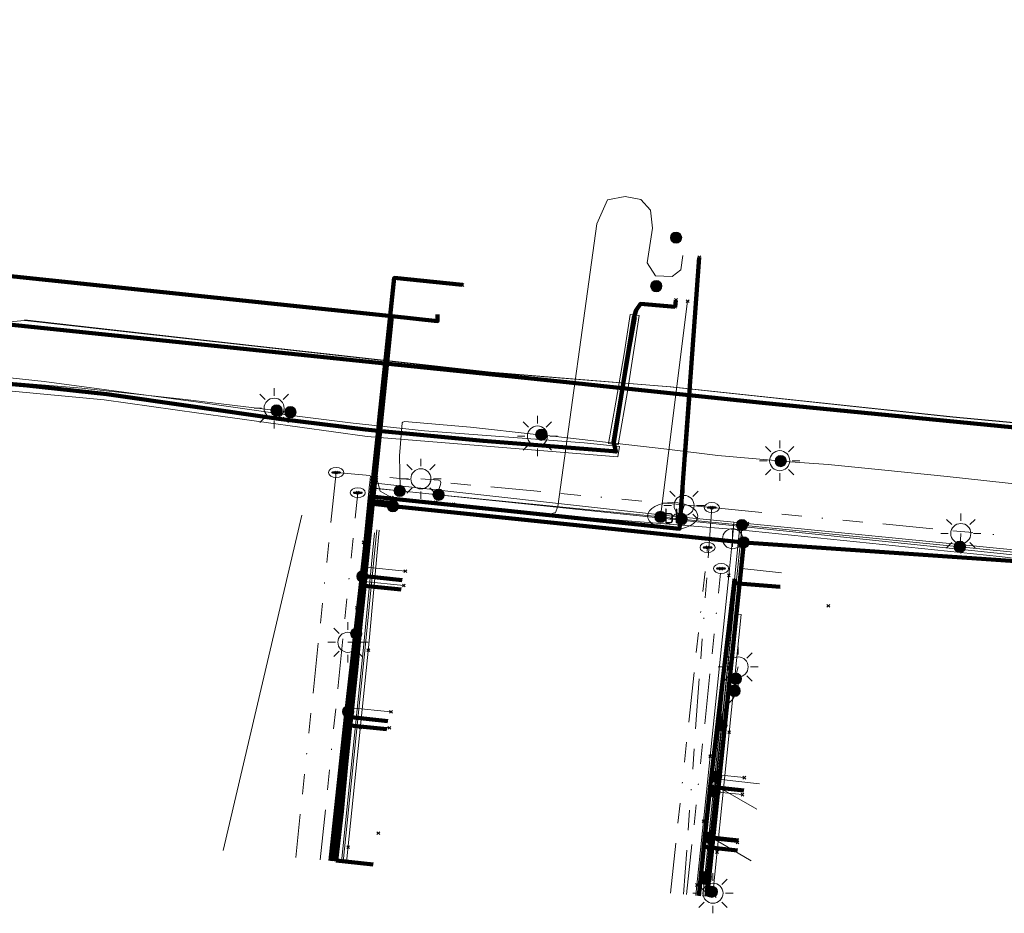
# Model space of a CAD drawing. Extents: x 168205 to 168768, y 448681 to 449635.
# Tile 2 of 11: x 168451 to 168549, y 448699 to 448788. Entities that reach past the tile are written whole.
import ezdxf
from ezdxf.enums import TextEntityAlignment as Align
from ezdxf.lldxf.tags import DXFTag

# ---------------------------------------------------------------- set-up
doc = ezdxf.new("R2010")
doc.units = 0
doc.linetypes.add('RI-OVERIG', pattern=[17, 5, -2, 2, -2, 0, -2, 2, -2])
doc.layers.get('0').update_dxf_attribs({"lineweight": 0})
for name, color, linetype, lineweight, true_color in [('B-WE-KL-DATA_COAXKABEL_7_ZIGGO BV-G', 3, 'KL-DATA-N', 18, 0x00ff00), ('B-WE-KL-DATA_DUCT_ZIGGO BV-G', 3, 'Continuous', 100, 0x00ff00), ('B-WE-KL-DATA_HULPSTUK_KPN BV-S', 3, 'Continuous', 25, 0x00ff00), ('B-WE-KL-DATA_HULPSTUK_REGGEFIBER OPERATOR BV-S', 3, 'Continuous', 25, 0x00ff00), ('B-WE-KL-DATA_KABELBED_KPN BV-G', 3, 'Continuous', 100, 0x00ff00), ('B-WE-KL-DATA_KABELBED_ZIGGO BV-G', 3, 'Continuous', 100, 0x00ff00), ('B-WE-KL-DATA_MANTELBUIS_HPE_63_KPN BV-G', 3, 'Continuous', 100, 0x00ff00), ('B-WE-KL-DATA_MANTELBUIS_POLYVINYLCHLORIDE PVC_100_KPN BV-G', 3, 'Continuous', 100, 0x00ff00), ('B-WE-KL-DATA_REGGEFIBER OPERATOR BV-G', 3, 'KL-DATA-N', 18, 0x00ff00), ('B-WE-KL-DATA_TRENT INFRASTRUCTUUR-G', 3, 'KL-DATA-N', 18, 0x00ff00), ('B-WE-KL-ET_LS_HULPSTUK_LIANDER NV PAC 2AI68G2-S', 190, 'Continuous', 25, 0x7f00ff), ('B-WE-KL-ET_LS_LIANDER NV PAC 2AI68G2-G', 190, 'KL-LS-N', 18, 0x7f00ff), ('B-WE-KL-ET_LS_OV_LICHTMAST_LIANDER NV PAC 2AI68G2-S', 190, 'Continuous', 25, 0x7f00ff), ('B-WE-KL-ET_MS_LIANDER NV PAC 2AI68G2-G', 4, 'KL-MS-N', 18, 0x00ffff), ('B-WE-KL-WARMTENET_HULPSTUK_DEVO BV-S', 80, 'Continuous', 25, 0x3fff00), ('B-WE-KL-WARMTENET_OVERIG_DEVO BV-G', 80, 'KL-WARMTENET-N', 18, 0x3fff00), ('B-WE-KL-WATER_110_VITENS-G', 5, 'KL-WATER-N', 18, 0x0000ff), ('B-WE-KL-WATER_160_VITENS-G', 5, 'KL-WATER-N', 18, 0x0000ff), ('B-WE-KL-WATER_HULPSTUK_VITENS-S', 5, 'Continuous', 25, 0x0000ff), ('B-WE-KL-WATER_VITENS-S', 5, 'Continuous', 25, 0x0000ff), ('B-WE-RI-DRUK_POLYETHYLEEN PE_120_GEMEENTE VEENENDAAL-G', 6, 'RI-PERS', 18, 0xff00ff), ('B-WE-RI-VRIJVERVAL_HULPSTUK_GEMEENTE VEENENDAAL-S', 6, 'Continuous', 25, 0xff00ff), ('B-WE-RI-VRIJVERVAL_POLYVINYLCHLORIDE PVC_120_GEMEENTE VEENENDAAL-G', 6, 'RI-OVERIG', 18, 0xff00ff), ('B-WE-RI-VRIJVERVAL_POLYVINYLCHLORIDE PVC_200_GEMEENTE VEENENDAAL-G', 6, 'RI-OVERIG', 18, 0xff00ff), ('B-WE-RI-VRIJVERVAL_POLYVINYLCHLORIDE PVC_310_GEMEENTE VEENENDAAL-G', 6, 'RI-OVERIG', 18, 0xff00ff)]:
    doc.layers.add(name, color=color, linetype=linetype, lineweight=lineweight, true_color=true_color)
for name, color, linetype, lineweight in [('B-WE-OG-INFO_KPN BV-G', 7, 'Continuous', 18), ('B-WE-OG-INFO_REGGEFIBER OPERATOR BV-G', 7, 'Continuous', 18), ('B-WE-OG-INFO_TRENT INFRASTRUCTUUR-G', 7, 'Continuous', 18)]:
    doc.layers.add(name, color=color, linetype=linetype, lineweight=lineweight)
doc.styles.add('NLCS-ISO', font='NLCS-ISO.ttf')
doc.styles.get("Standard").update_dxf_attribs({"font": 'iso.shx'})
tags = doc.linetypes.add('KL-DATA-N', pattern='A,4,-1,[101,NLCS.SHX,S=0.5,R=0,X=0,Y=0],-1,4,-1,["D",Standard,S=1,R=0,X=-0.25,Y=-0.5],-1.5', length=12.5).pattern_tags.tags
tags[18] = DXFTag(74, 10)
tags = doc.linetypes.add('KL-LS-N', pattern='A,4,-1,[103,NLCS.SHX,S=0.75,R=0,X=0,Y=0],-1,4,-1,["L",Standard,S=1,R=0,X=0,Y=-0.5],-2', length=13).pattern_tags.tags
tags[18] = DXFTag(74, 10)
tags = doc.linetypes.add('KL-MS-N', pattern='A,4,-1,[103,NLCS.SHX,S=0.75,R=0,X=0,Y=0],-1,4,-1,["M",Standard,S=1,R=0,X=0,Y=-0.5],-2', length=13).pattern_tags.tags
tags[18] = DXFTag(74, 10)
tags = doc.linetypes.add('KL-WARMTENET-N', pattern='A,7,-1.5,["WN",Standard,S=1,R=0,X=-0.3,Y=-0.5],-3', length=11.5).pattern_tags.tags
tags[6] = DXFTag(74, 10)
doc.linetypes.add('KL-WATER-N', pattern='A,7,-0.5,[168,NLCS.SHX,S=0.75,R=0,X=0.75,Y=0],-2', length=9.5)
tags = doc.linetypes.add('RI-PERS', pattern='A,7,-2,["P",Standard,S=1.8,R=0,X=-0.5,Y=-0.9],-2,7,-2,[102,NLCS.SHX,S=1,R=180,X=0,Y=0],-2', length=22).pattern_tags.tags
tags[6] = DXFTag(74, 10)

# ---------------------------------------------------------------- blocks, each defined once
blk = doc.blocks.new('SKL-WTB_HULP_OVERIG-SO')
at = {"color": 0, "linetype": 'ByBlock', "lineweight": 18}
for points in [[(-0.141, 0.141), (0.141, -0.141)], [(0.141, 0.141), (-0.141, -0.141)]]:
    blk.add_lwpolyline(points, dxfattribs=at)
at = {"color": 0, "linetype": 'ByBlock', "lineweight": 18, "style": 'NLCS-ISO', "flags": 1}
for tag, p in [('TYPE', (1.5, 0)), ('LABEL', (1.5, -1.5)), ('OMSCHRIJVING', (1.5, -3))]:
    blk.add_attdef(tag, p, '', height=1, dxfattribs=at)
blk = doc.blocks.new('SKL-WTB_HULP_MOF-SO')
at = {"linetype": 'ByBlock', "lineweight": 18}
h = blk.add_hatch(color=0, dxfattribs=at)
h.dxf.hatch_style = 1
h.paths.add_polyline_path([(-0.5625, 0, 1), (0.5625, 0, 1)])
at = {"color": 0, "linetype": 'ByBlock', "lineweight": 18}
blk.add_circle((0, 0), 0.5625, dxfattribs=at)
at = {"color": 0, "linetype": 'ByBlock', "lineweight": 18, "style": 'NLCS-ISO', "flags": 1}
for tag, p in [('TYPE', (1.5, 0)), ('LABEL', (1.5, -1.5)), ('OMSCHRIJVING', (1.5, -3))]:
    blk.add_attdef(tag, p, '', height=1, dxfattribs=at)
blk = doc.blocks.new('SKL-ET_OV_LICHTMAST-SO')
at = {"color": 0, "linetype": 'ByBlock', "lineweight": 18}
for points in [[(0, 2), (0, 1.25)], [(-1.414, 1.414), (-0.884, 0.884)], [(0.884, 0.884), (1.414, 1.414)], [(-1.25, 0), (-2, 0)], [(2, 0), (1.25, 0)], [(-1.414, -1.414), (-0.884, -0.884)], [(0.884, -0.884), (1.414, -1.414)], [(0, -1.25), (0, -2)]]:
    blk.add_lwpolyline(points, dxfattribs=at)
blk.add_circle((0, 0), 1, dxfattribs=at)
blk = doc.blocks.new('SKL-WTB_HULP_AFSLUITER-SO')
at = {"color": 0, "linetype": 'ByBlock', "lineweight": 18}
blk.add_lwpolyline([(0, 0.8), (0, -0.8)], dxfattribs=at)
blk.add_circle((0, 0), 1, dxfattribs=at)
at = {"color": 0, "linetype": 'ByBlock', "lineweight": 18, "style": 'NLCS-ISO', "flags": 1}
for tag, p in [('TYPE', (1.5, 0)), ('LABEL', (1.5, -1.5)), ('OMSCHRIJVING', (1.5, -3))]:
    blk.add_attdef(tag, p, '', height=1, dxfattribs=at)
blk = doc.blocks.new('SKL-WATER_BRANDKRAAN_BRANDPUT-SO')
at = {"color": 0, "linetype": 'ByBlock', "lineweight": 18}
blk.add_ellipse((0, 0), major_axis=(2.5, 0), ratio=0.54, dxfattribs=at)
at = {"color": 0, "linetype": 'ByBlock', "lineweight": 18, "style": 'NLCS-ISO'}
blk.add_text('bk', height=1.5, dxfattribs=at).set_placement((0.155, 0), align=Align.MIDDLE_CENTER)
blk = doc.blocks.new('SRI-HULP_OVERIG-SO')
at = {"color": 0, "linetype": 'ByBlock', "lineweight": 18}
for points in [[(-0.141, 0.141), (0.141, -0.141)], [(0.141, 0.141), (-0.141, -0.141)]]:
    blk.add_lwpolyline(points, dxfattribs=at)
at = {"color": 0, "linetype": 'ByBlock', "lineweight": 18, "style": 'NLCS-ISO', "flags": 1}
for tag, p in [('TYPE', (1.5, 0)), ('LABEL', (1.5, -1.5)), ('OMSCHRIJVING', (1.5, -3))]:
    blk.add_attdef(tag, p, '', height=1, dxfattribs=at)
blk = doc.blocks.new('SRI-HULP_MANGAT-SO')
at = {"linetype": 'ByBlock', "lineweight": 18}
h = blk.add_hatch(color=0, dxfattribs=at)
h.dxf.hatch_style = 1
edge = h.paths.add_edge_path()
edge.add_arc((0.376, 0), 0.0646, -90, 90, ccw=False)
edge.add_line((0.376, -0.065), (-0.376, -0.065))
edge.add_arc((-0.376, 0), 0.0646, 90, 270, ccw=False)
edge.add_line((-0.376, 0.065), (0.376, 0.065))
at = {"color": 0, "linetype": 'ByBlock', "lineweight": 18}
blk.add_lwpolyline([(0.376, 0.065, -1), (0.376, -0.065), (-0.376, -0.065, -1), (-0.376, 0.065)], format="xyb", close=True, dxfattribs=at)
blk.add_ellipse((0, 0), major_axis=(-0.75, 0), ratio=0.666667, dxfattribs=at)
at = {"color": 0, "linetype": 'ByBlock', "lineweight": 18, "style": 'NLCS-ISO', "flags": 1}
for tag, p in [('TYPE', (1.75, 0)), ('LABEL', (1.75, -1.5)), ('OMSCHRIJVING', (1.75, -3))]:
    blk.add_attdef(tag, p, '', height=1, dxfattribs=at)

msp = doc.modelspace()

# ---------------------------------------------------------------- linework, layer by layer
at = {"layer": 'B-WE-KL-DATA_COAXKABEL_7_ZIGGO BV-G', "flags": 128}
for points in [[(168482.791, 448704.544), (168482.799, 448704.616), (168482.8, 448704.621), (168482.833, 448704.916), (168482.866, 448705.212), (168483.349, 448709.529), (168483.803, 448714.246), (168484.169, 448717.764), (168484.2, 448718.062), (168484.286, 448718.886), (168484.813, 448723.948), (168485.221, 448728.198), (168485.604, 448731.968), (168485.7, 448732.916), (168489.369, 448732.544)], [(168482.791, 448704.544), (168482.799, 448704.616), (168482.8, 448704.621), (168482.833, 448704.916), (168482.866, 448705.212), (168483.349, 448709.529), (168483.803, 448714.246), (168484.169, 448717.764), (168484.2, 448718.062), (168484.286, 448718.886), (168484.813, 448723.948), (168485.221, 448728.198), (168485.604, 448731.968), (168489.271, 448731.596)], [(168482.791, 448704.544), (168482.799, 448704.616), (168482.8, 448704.621), (168482.833, 448704.916), (168482.866, 448705.212), (168483.349, 448709.529), (168483.803, 448714.246), (168484.169, 448717.764), (168484.2, 448718.062), (168484.286, 448718.886), (168487.935, 448718.506)], [(168482.791, 448704.544), (168482.799, 448704.616), (168482.8, 448704.621), (168482.833, 448704.916), (168482.866, 448705.212), (168483.349, 448709.529), (168483.803, 448714.246), (168484.169, 448717.764), (168484.2, 448718.062), (168487.848, 448717.682)], [(168518.9, 448701.105), (168519.208, 448704.147), (168519.404, 448705.981), (168519.51, 448706.974), (168520.042, 448711.947), (168523.366, 448711.591)], [(168518.9, 448701.105), (168519.208, 448704.147), (168519.404, 448705.981), (168519.51, 448706.974), (168522.852, 448706.617)], [(168522.749, 448705.623), (168519.404, 448705.981), (168519.208, 448704.147), (168518.9, 448701.105)], [(168482.791, 448704.544), (168482.799, 448704.616), (168482.8, 448704.621), (168486.482, 448704.204)]]:
    msp.add_lwpolyline(points, dxfattribs=at)
at = {"layer": 'B-WE-KL-DATA_DUCT_ZIGGO BV-G', "flags": 128}
for points in [[(168492.887, 448759), (168492.887, 448758.333), (168488.327, 448758.812), (168299.575, 448778.628), (168296.473, 448748.821), (168293.74, 448722.549)], [(168492.887, 448759), (168492.887, 448758.333), (168488.327, 448758.812), (168299.575, 448778.628), (168296.473, 448748.821), (168293.74, 448722.549)], [(168482.791, 448704.544), (168482.799, 448704.616), (168482.8, 448704.621), (168482.833, 448704.916), (168482.866, 448705.212), (168483.349, 448709.529), (168483.803, 448714.246), (168484.169, 448717.764), (168484.2, 448718.062), (168484.286, 448718.886), (168484.813, 448723.948), (168485.221, 448728.198), (168485.604, 448731.968), (168485.7, 448732.916), (168486.25, 448738.34), (168488.327, 448758.812), (168492.887, 448758.333), (168492.887, 448759)], [(168482.791, 448704.544), (168482.799, 448704.616), (168482.8, 448704.621), (168482.833, 448704.916), (168482.866, 448705.212), (168483.349, 448709.529), (168483.803, 448714.246), (168484.169, 448717.764), (168484.2, 448718.062), (168484.286, 448718.886), (168484.813, 448723.948), (168485.221, 448728.198), (168485.604, 448731.968), (168485.7, 448732.916), (168486.25, 448738.34), (168488.327, 448758.812), (168492.887, 448758.333), (168492.887, 448759)], [(168522.462, 448732.662), (168522.412, 448732.237), (168520.042, 448711.947), (168519.51, 448706.974), (168519.404, 448705.981), (168518.909, 448701.104)]]:
    msp.add_lwpolyline(points, dxfattribs=at)
at = {"layer": 'B-WE-KL-DATA_KABELBED_KPN BV-G', "flags": 128}
for points in [[(168461.052, 448756.88), (168326.437, 448770.875), (168270.354, 448777.143), (168270.354, 448777.143)], [(168482.242, 448704.596), (168483.772, 448718.862), (168486.236, 448740.858), (168486.288, 448740.853), (168516.989, 448737.655), (168517.954, 448750.965), (168518.948, 448764.68)], [(168495.361, 448761.933), (168488.58, 448762.626), (168487.68, 448754.112), (168487.12, 448748.813)], [(168441.139, 448752.865), (168452.054, 448751.926), (168459.966, 448751.039), (168477.098, 448748.605), (168485.724, 448747.52), (168486.972, 448747.4), (168497.433, 448746.396), (168510.385, 448745.39), (168510.65, 448745.344), (168510.425, 448746.231), (168511.307, 448751.656), (168511.682, 448753.963), (168512.436, 448758.647), (168512.648, 448759.427), (168513.078, 448760.044), (168516.55, 448759.745)], [(168516.55, 448759.745), (168516.62, 448760.429)], [(168510.406, 448746.233), (168511.926, 448755.483), (168512.531, 448758.738)], [(168506.357, 448752.17), (168500, 448752.831), (168487.68, 448754.112), (168461.052, 448756.88)], [(168509.11, 448751.884), (168506.357, 448752.17)], [(168586.753, 448744.19), (168527.235, 448750), (168525.242, 448750.207), (168517.954, 448750.965), (168511.307, 448751.656), (168509.11, 448751.884)], [(168517.512, 448744.861), (168517.96, 448751.047)], [(168486.243, 448740.427), (168486.288, 448740.853), (168486.972, 448747.4), (168487.12, 448748.813)], [(168486.216, 448740.173), (168486.243, 448740.427)], [(168488.449, 448739.898), (168488.48, 448740.196), (168486.243, 448740.427)], [(168486.216, 448740.173), (168482.66, 448704.556)], [(168488.449, 448739.898), (168486.216, 448740.173)], [(168488.449, 448739.898), (168523.365, 448736.298)], [(168519.736, 448701.025), (168523.365, 448736.298)], [(168523.365, 448736.298), (168556.196, 448734.022)]]:
    msp.add_lwpolyline(points, dxfattribs=at)
at = {"layer": 'B-WE-KL-DATA_KABELBED_ZIGGO BV-G', "flags": 128}
for points in [[(168488.327, 448758.812), (168492.887, 448758.333), (168492.887, 448759)], [(168485.7, 448732.916), (168486.25, 448738.34)], [(168485.604, 448731.968), (168485.7, 448732.916)], [(168485.7, 448732.916), (168489.369, 448732.544)], [(168522.462, 448732.662), (168522.412, 448732.237)], [(168485.221, 448728.198), (168485.604, 448731.968)], [(168485.604, 448731.968), (168489.271, 448731.596)], [(168522.412, 448732.237), (168520.042, 448711.947)], [(168522.412, 448732.237), (168526.998, 448731.864)], [(168484.813, 448723.948), (168485.221, 448728.198)], [(168484.286, 448718.886), (168484.813, 448723.948)], [(168484.2, 448718.062), (168484.286, 448718.886)], [(168487.935, 448718.506), (168484.286, 448718.886)], [(168483.803, 448714.246), (168484.169, 448717.764)], [(168484.169, 448717.764), (168484.2, 448718.062)], [(168484.2, 448718.062), (168487.848, 448717.682)], [(168483.349, 448709.529), (168483.803, 448714.246)], [(168520.042, 448711.947), (168519.51, 448706.974)], [(168520.042, 448711.947), (168523.366, 448711.591)], [(168482.866, 448705.212), (168483.349, 448709.529)], [(168519.51, 448706.974), (168519.404, 448705.981)], [(168519.51, 448706.974), (168522.852, 448706.617)], [(168519.404, 448705.981), (168518.909, 448701.104)], [(168519.404, 448705.981), (168522.749, 448705.623)], [(168482.833, 448704.916), (168482.866, 448705.212)], [(168482.791, 448704.544), (168482.799, 448704.616)], [(168482.8, 448704.621), (168482.833, 448704.916)], [(168482.8, 448704.621), (168486.482, 448704.204)]]:
    msp.add_lwpolyline(points, dxfattribs=at)
at = {"layer": 'B-WE-KL-DATA_MANTELBUIS_HPE_63_KPN BV-G', "flags": 128}
msp.add_lwpolyline([(168510.406, 448746.233), (168511.926, 448755.483), (168512.531, 448758.738)], dxfattribs=at)
at = {"layer": 'B-WE-KL-DATA_MANTELBUIS_POLYVINYLCHLORIDE PVC_100_KPN BV-G', "flags": 128}
msp.add_lwpolyline([(168517.512, 448744.861), (168517.96, 448751.047)], dxfattribs=at)
at = {"layer": 'B-WE-KL-DATA_REGGEFIBER OPERATOR BV-G', "flags": 128}
for points in [[(168482.175, 448704.602), (168486.236, 448740.858), (168487.205, 448740.884), (168503.96, 448739.067), (168504.632, 448739.285), (168504.85, 448739.872), (168508.753, 448768.012), (168509.816, 448770.403), (168511.567, 448770.728), (168513.114, 448770.444), (168514.091, 448769.386), (168514.294, 448767.596), (168513.765, 448764.14), (168514.579, 448762.838), (168516.248, 448762.756), (168517.103, 448763.448), (168517.3, 448764.878)], [(168503.96, 448739.067), (168504.632, 448739.285), (168504.85, 448739.872), (168508.753, 448768.012), (168509.816, 448770.403), (168511.567, 448770.728), (168513.114, 448770.444), (168514.091, 448769.386), (168514.294, 448767.596), (168513.765, 448764.14), (168514.579, 448762.838), (168516.248, 448762.756), (168517.103, 448763.448), (168517.3, 448764.878)], [(168486.807, 448742.741), (168487.187, 448741.39), (168488.319, 448740.763), (168492.694, 448740.289)], [(168488.319, 448740.763), (168492.694, 448740.289)], [(168492.694, 448740.289), (168494.484, 448740.095), (168503.96, 448739.067), (168522.96, 448737.556)], [(168492.694, 448740.289), (168494.484, 448740.095)], [(168494.484, 448740.095), (168503.96, 448739.067)], [(168485.693, 448732.962), (168486.345, 448738.725)], [(168503.96, 448739.067), (168522.96, 448737.556), (168519.308, 448701.066)], [(168519.308, 448701.066), (168522.96, 448737.556)], [(168522.96, 448737.556), (168548.821, 448734.889), (168555.418, 448734.091)], [(168523.165, 448733.683), (168527.143, 448733.269)], [(168485.591, 448731.975), (168485.693, 448732.962)], [(168485.693, 448732.962), (168489.37, 448732.546)], [(168484.259, 448718.926), (168485.591, 448731.975)], [(168485.591, 448731.975), (168489.271, 448731.596)], [(168484.167, 448718.057), (168484.259, 448718.926)], [(168484.259, 448718.926), (168487.935, 448718.506)], [(168482.806, 448704.62), (168484.167, 448718.057)], [(168484.167, 448718.057), (168487.848, 448717.682)], [(168521.137, 448712.671), (168524.943, 448712.265)], [(168521.137, 448712.671), (168524.943, 448712.265)], [(168521.101, 448711.774), (168524.669, 448709.735)], [(168521.101, 448711.774), (168524.669, 448709.735)], [(168520.546, 448706.662), (168524.121, 448704.569)], [(168520.546, 448706.662), (168524.121, 448704.569)], [(168482.798, 448704.543), (168482.806, 448704.62)], [(168482.806, 448704.62), (168486.482, 448704.204)]]:
    msp.add_lwpolyline(points, dxfattribs=at)
at = {"layer": 'B-WE-KL-DATA_TRENT INFRASTRUCTUUR-G', "flags": 128}
msp.add_lwpolyline([(168205, 448788.347), (168225.2, 448787), (168240, 448785.8), (168250.1, 448784.6), (168270.3, 448782.3), (168294.6, 448779.4), (168295, 448778.7), (168296.4, 448776.4), (168297.4, 448774.7), (168298.3, 448773.9), (168298.8, 448773.4), (168323.4, 448770.9), (168347.9, 448768.6), (168371.5, 448766.2), (168393, 448764.3), (168407.3, 448762.8), (168423.8, 448760.8), (168439.4, 448759), (168449.5, 448758.2), (168451.8, 448758.4), (168468.7, 448756.5), (168498.2, 448753.2), (168516.1, 448751.8), (168544.2, 448748.8), (168558.1, 448747.5), (168579.5, 448745.1), (168593.6, 448743.6), (168593.8, 448743.5), (168606.7, 448742.1), (168610.1, 448741.7), (168618.2, 448740.8), (168622.1, 448740.4), (168623.7, 448740.5), (168648.3, 448737.2), (168671.6, 448735), (168722.3, 448730.3), (168736.9, 448728.2), (168746, 448727.7), (168759.8, 448726.5), (168767.429, 448725.526)], dxfattribs=at)
at = {"layer": 'B-WE-KL-ET_LS_LIANDER NV PAC 2AI68G2-G', "flags": 128}
for points in [[(168517.782, 448760.316), (168515.085, 448738.83)], [(168476.865, 448749.426), (168476.553, 448749.446), (168467.493, 448750.562), (168457.487, 448751.655), (168448.588, 448752.394)], [(168476.865, 448749.426), (168476.625, 448749.652)], [(168478.239, 448749.261), (168476.865, 448749.426)], [(168489.123, 448741.424), (168489.179, 448741.723), (168489.104, 448744.913), (168489.365, 448748.19), (168489.434, 448748.282), (168489.586, 448748.317), (168496.174, 448747.758), (168502.715, 448747.039), (168503.216, 448747.011)], [(168503.216, 448747.011), (168502.835, 448746.886)], [(168527.055, 448744.392), (168526.515, 448744.441), (168520.793, 448744.951), (168515.72, 448745.566), (168503.216, 448747.011)], [(168527.055, 448744.392), (168526.952, 448744.429)], [(168527.055, 448744.392), (168531.76, 448744.037), (168537.079, 448743.514), (168543.615, 448742.86), (168551.527, 448741.997), (168557.577, 448741.447), (168557.934, 448741.378)], [(168492.998, 448741.037), (168493.059, 448741.667), (168493.169, 448742.059), (168493.202, 448742.255), (168493.152, 448742.42), (168492.984, 448742.506), (168491.236, 448742.623)], [(168523.197, 448738.02), (168517.178, 448738.621), (168515.085, 448738.83), (168492.998, 448741.037), (168489.123, 448741.424), (168486.328, 448741.703), (168485.406, 448732.904), (168485.071, 448729.749), (168484.803, 448727.205), (168483.99, 448719.438), (168483.606, 448715.823), (168482.76, 448707.785), (168482.422, 448704.579)], [(168517.178, 448738.621), (168517.12, 448738.961), (168517.198, 448739.257), (168517.429, 448739.976)], [(168523.2, 448738.02), (168522.47, 448730.933), (168521.145, 448718.068), (168520.831, 448715.017), (168520.8, 448714.713), (168520.619, 448712.961), (168520.466, 448711.469), (168520.251, 448709.387), (168519.994, 448706.893), (168519.722, 448704.251), (168519.591, 448702.979), (168519.57, 448702.78)], [(168567.533, 448733.59), (168544.881, 448735.853), (168523.2, 448738.02), (168523.197, 448738.02)], [(168544.881, 448735.853), (168544.935, 448736.474), (168544.979, 448737.176)], [(168485.406, 448732.904), (168485.673, 448733.079), (168485.751, 448733.83), (168489.69, 448733.425)], [(168485.406, 448732.904), (168485.64, 448732.772), (168485.602, 448732.407), (168489.543, 448732.002)], [(168484.803, 448727.205), (168484.71, 448727.215), (168484.706, 448726.541), (168484.651, 448726.455), (168484.624, 448726.439), (168484.408, 448726.359), (168483.969, 448726.345)], [(168522.587, 448722.718), (168522.653, 448723.264), (168522.81, 448723.891)], [(168522.449, 448721.514), (168522.587, 448722.718)], [(168521.145, 448718.068), (168521.035, 448718.042), (168521.16, 448718.835), (168521.288, 448719.404), (168521.748, 448720.147), (168522.242, 448720.658), (168522.501, 448721.038), (168522.667, 448721.386), (168522.657, 448721.46), (168522.603, 448721.525), (168522.472, 448721.528), (168522.449, 448721.514)], [(168483.99, 448719.438), (168484.25, 448719.558), (168484.277, 448719.815), (168488.25, 448719.427)], [(168483.99, 448719.438), (168484.22, 448719.267), (168484.109, 448718.22), (168488.085, 448717.832)], [(168520.619, 448712.961), (168520.789, 448713.144), (168523.424, 448712.869)], [(168520.466, 448711.469), (168523.247, 448711.178)], [(168519.994, 448706.893), (168520.122, 448706.679), (168522.749, 448706.404)], [(168519.591, 448702.979), (168518.946, 448702.717), (168518.979, 448702.022), (168519.652, 448701.407), (168519.823, 448701.366), (168520.191, 448701.501)], [(168520.191, 448701.501), (168520.242, 448701.486), (168520.308, 448701.356)], [(168520.308, 448701.356), (168520.613, 448700.942)]]:
    msp.add_lwpolyline(points, dxfattribs=at)
at = {"layer": 'B-WE-KL-ET_MS_LIANDER NV PAC 2AI68G2-G', "flags": 128}
msp.add_lwpolyline([(168639.951, 448724.208), (168640.128, 448725.651), (168486.622, 448741.693), (168482.829, 448704.54)], dxfattribs=at)
at = {"layer": 'B-WE-KL-WARMTENET_OVERIG_DEVO BV-G', "flags": 128}
for points in [[(168483.499, 448704.476), (168485.725, 448726.175), (168486.847, 448737.551)], [(168483.841, 448704.444), (168486.063, 448726.139), (168487.067, 448737.508)], [(168483.333, 448704.492), (168485.56, 448726.146), (168486.625, 448737.258)], [(168519.489, 448701.049), (168522.345, 448729.6)], [(168519.87, 448701.012), (168522.767, 448729.154), (168523.115, 448729.113)], [(168520.247, 448700.976), (168523.115, 448729.113)]]:
    msp.add_lwpolyline(points, dxfattribs=at)
at = {"layer": 'B-WE-KL-WATER_110_VITENS-G', "flags": 128}
for points in [[(168522.401, 448738.302), (168522.261, 448736.662)], [(168523.722, 448738.167), (168568.684, 448733.722)], [(168522.261, 448736.662), (168521.885, 448733.007), (168520.034, 448715.01), (168519.367, 448708.525), (168518.713, 448702.169), (168518.606, 448701.133)]]:
    msp.add_lwpolyline(points, dxfattribs=at)
at = {"layer": 'B-WE-KL-WATER_160_VITENS-G', "flags": 128}
for points in [[(168486.149, 448742.258), (168486.129, 448742.064), (168485.54, 448736.306), (168484.872, 448729.769), (168484.004, 448721.281), (168483.457, 448715.933), (168483.074, 448712.191), (168482.596, 448708.032), (168482.202, 448704.6)], [(168486.149, 448742.258), (168486.214, 448742.924)], [(168486.149, 448742.258), (168516.291, 448738.919)], [(168516.291, 448738.919), (168522.401, 448738.302)], [(168522.401, 448738.302), (168523.722, 448738.167)]]:
    msp.add_lwpolyline(points, dxfattribs=at)
at = {"layer": 'B-WE-OG-INFO_KPN BV-G', "flags": 128}
for points in [[(168510.87, 448746.01), (168511.82, 448751.52), (168512.97, 448758.9), (168512.07, 448758.98), (168511.46, 448755.07), (168510.63, 448750.25), (168509.92, 448746.14), (168510.87, 448746.01)], [(168427.94, 448753.51), (168430.91, 448753.23), (168440.63, 448752.25), (168443.58, 448752.03), (168450.88, 448751.33), (168459.71, 448750.5), (168469.13, 448749.15), (168485.9, 448746.85), (168510.85, 448744.83), (168511.02, 448745.85), (168507.47, 448746.2), (168491.6, 448747.4), (168484.48, 448748.18), (168478.13, 448748.95), (168468.83, 448750.3), (168459.93, 448751.47), (168453.73, 448752.33), (168447.23, 448753), (168439.76, 448753.56), (168432.21, 448754.15), (168427.99, 448754.58), (168427.94, 448753.51)]]:
    msp.add_lwpolyline(points, dxfattribs=at)
at = {"layer": 'B-WE-OG-INFO_REGGEFIBER OPERATOR BV-G', "flags": 128}
msp.add_lwpolyline([(168504.85, 448739.87), (168508.755, 448768.01)], dxfattribs=at)
at = {"layer": 'B-WE-OG-INFO_TRENT INFRASTRUCTUUR-G', "flags": 128}
msp.add_lwpolyline([(168451.781, 448758.441), (168468.749, 448756.52), (168498.244, 448753.247), (168516.06, 448751.771), (168544.189, 448748.761), (168558.068, 448747.461), (168579.522, 448745.112), (168593.595, 448743.6)], dxfattribs=at)
at = {"layer": 'B-WE-RI-DRUK_POLYETHYLEEN PE_120_GEMEENTE VEENENDAAL-G', "flags": 128}
msp.add_lwpolyline([(168479.372, 448739.007), (168471.549, 448705.614)], dxfattribs=at)
at = {"layer": 'B-WE-RI-VRIJVERVAL_POLYVINYLCHLORIDE PVC_120_GEMEENTE VEENENDAAL-G', "flags": 128}
for points in [[(168482.801, 448743.256), (168478.779, 448704.926)], [(168520.197, 448739.756), (168482.801, 448743.256)], [(168520.197, 448739.756), (168517.372, 448701.25)], [(168520.197, 448739.756), (168570.754, 448734.918)]]:
    msp.add_lwpolyline(points, dxfattribs=at)
at = {"layer": 'B-WE-RI-VRIJVERVAL_POLYVINYLCHLORIDE PVC_200_GEMEENTE VEENENDAAL-G', "flags": 128}
for points in [[(168481.219, 448704.693), (168484.952, 448741.243)], [(168517.686, 448701.22), (168521.115, 448733.684)]]:
    msp.add_lwpolyline(points, dxfattribs=at)
at = {"layer": 'B-WE-RI-VRIJVERVAL_POLYVINYLCHLORIDE PVC_310_GEMEENTE VEENENDAAL-G', "flags": 128}
msp.add_lwpolyline([(168516.077, 448701.374), (168519.773, 448735.795)], dxfattribs=at)

# ---------------------------------------------------------------- block references
at = {"layer": 'B-WE-KL-DATA_HULPSTUK_KPN BV-S'}
for name, p in [('SKL-WTB_HULP_MOF-SO', (168516.638, 448766.641)), ('SKL-WTB_HULP_OVERIG-SO', (168518.948, 448764.679)), ('SKL-WTB_HULP_OVERIG-SO', (168495.361, 448761.933)), ('SKL-WTB_HULP_MOF-SO', (168514.658, 448761.813)), ('SKL-WTB_HULP_OVERIG-SO', (168516.55, 448759.745)), ('SKL-WTB_HULP_OVERIG-SO', (168516.55, 448759.745)), ('SKL-WTB_HULP_OVERIG-SO', (168516.62, 448760.429)), ('SKL-WTB_HULP_OVERIG-SO', (168461.052, 448756.88)), ('SKL-WTB_HULP_OVERIG-SO', (168461.052, 448756.88)), ('SKL-WTB_HULP_OVERIG-SO', (168506.357, 448752.17)), ('SKL-WTB_HULP_OVERIG-SO', (168506.357, 448752.17)), ('SKL-WTB_HULP_OVERIG-SO', (168509.11, 448751.884)), ('SKL-WTB_HULP_OVERIG-SO', (168509.11, 448751.884)), ('SKL-WTB_HULP_OVERIG-SO', (168487.12, 448748.813)), ('SKL-WTB_HULP_OVERIG-SO', (168487.12, 448748.813)), ('SKL-WTB_HULP_OVERIG-SO', (168486.216, 448740.173)), ('SKL-WTB_HULP_OVERIG-SO', (168486.216, 448740.173)), ('SKL-WTB_HULP_OVERIG-SO', (168486.216, 448740.173)), ('SKL-WTB_HULP_OVERIG-SO', (168486.243, 448740.427)), ('SKL-WTB_HULP_OVERIG-SO', (168486.243, 448740.427)), ('SKL-WTB_HULP_OVERIG-SO', (168486.243, 448740.427)), ('SKL-WTB_HULP_MOF-SO', (168488.449, 448739.898)), ('SKL-WTB_HULP_OVERIG-SO', (168488.449, 448739.898)), ('SKL-WTB_HULP_OVERIG-SO', (168488.449, 448739.898)), ('SKL-WTB_HULP_OVERIG-SO', (168488.449, 448739.898)), ('SKL-WTB_HULP_MOF-SO', (168523.365, 448736.298)), ('SKL-WTB_HULP_OVERIG-SO', (168523.365, 448736.298)), ('SKL-WTB_HULP_OVERIG-SO', (168523.365, 448736.298)), ('SKL-WTB_HULP_OVERIG-SO', (168523.365, 448736.298))]:
    msp.add_blockref(name, p, dxfattribs=at)
at = {"layer": 'B-WE-KL-DATA_HULPSTUK_REGGEFIBER OPERATOR BV-S'}
for p in [(168486.807, 448742.741), (168488.319, 448740.763), (168492.695, 448740.289), (168494.484, 448740.095)]:
    msp.add_blockref('SKL-WTB_HULP_OVERIG-SO', p, dxfattribs=at)
at = {"layer": 'B-WE-KL-ET_LS_HULPSTUK_LIANDER NV PAC 2AI68G2-S'}
for name, p in [('SKL-WTB_HULP_OVERIG-SO', (168517.782, 448760.316)), ('SKL-WTB_HULP_OVERIG-SO', (168517.782, 448760.316)), ('SKL-WTB_HULP_MOF-SO', (168476.865, 448749.426)), ('SKL-WTB_HULP_MOF-SO', (168478.239, 448749.261)), ('SKL-WTB_HULP_MOF-SO', (168503.216, 448747.011)), ('SKL-WTB_HULP_MOF-SO', (168527.055, 448744.392)), ('SKL-WTB_HULP_MOF-SO', (168489.123, 448741.424)), ('SKL-WTB_HULP_MOF-SO', (168492.998, 448741.037)), ('SKL-WTB_HULP_MOF-SO', (168515.085, 448738.83)), ('SKL-WTB_HULP_MOF-SO', (168517.178, 448738.621)), ('SKL-WTB_HULP_MOF-SO', (168523.197, 448738.02)), ('SKL-WTB_HULP_MOF-SO', (168544.881, 448735.853)), ('SKL-WTB_HULP_MOF-SO', (168485.406, 448732.904)), ('SKL-WTB_HULP_OVERIG-SO', (168489.69, 448733.425)), ('SKL-WTB_HULP_OVERIG-SO', (168489.543, 448732.002)), ('SKL-WTB_HULP_OVERIG-SO', (168531.787, 448729.973)), ('SKL-WTB_HULP_MOF-SO', (168484.803, 448727.205)), ('SKL-WTB_HULP_MOF-SO', (168522.587, 448722.718)), ('SKL-WTB_HULP_MOF-SO', (168522.449, 448721.514)), ('SKL-WTB_HULP_MOF-SO', (168483.99, 448719.438)), ('SKL-WTB_HULP_OVERIG-SO', (168488.25, 448719.427)), ('SKL-WTB_HULP_OVERIG-SO', (168488.085, 448717.832)), ('SKL-WTB_HULP_MOF-SO', (168521.145, 448718.068)), ('SKL-WTB_HULP_MOF-SO', (168520.619, 448712.961)), ('SKL-WTB_HULP_OVERIG-SO', (168523.424, 448712.869)), ('SKL-WTB_HULP_MOF-SO', (168520.466, 448711.469)), ('SKL-WTB_HULP_OVERIG-SO', (168523.247, 448711.178)), ('SKL-WTB_HULP_OVERIG-SO', (168487.003, 448707.339)), ('SKL-WTB_HULP_MOF-SO', (168519.994, 448706.893)), ('SKL-WTB_HULP_OVERIG-SO', (168522.749, 448706.404)), ('SKL-WTB_HULP_MOF-SO', (168519.57, 448702.78)), ('SKL-WTB_HULP_MOF-SO', (168519.591, 448702.979)), ('SKL-WTB_HULP_MOF-SO', (168520.191, 448701.501))]:
    msp.add_blockref(name, p, dxfattribs=at)
at = {"layer": 'B-WE-KL-ET_LS_OV_LICHTMAST_LIANDER NV PAC 2AI68G2-S'}
for p in [(168476.625, 448749.652), (168502.835, 448746.886), (168526.952, 448744.429), (168491.236, 448742.623), (168517.429, 448739.976), (168544.979, 448737.176), (168483.969, 448726.345), (168522.81, 448723.891), (168520.308, 448701.356)]:
    msp.add_blockref('SKL-ET_OV_LICHTMAST-SO', p, dxfattribs=at)
at = {"layer": 'B-WE-KL-WARMTENET_HULPSTUK_DEVO BV-S'}
for p in [(168486.003, 448725.553), (168485.217, 448717.878), (168521.922, 448717.402), (168483.994, 448705.94), (168520.705, 448705.464)]:
    msp.add_blockref('SKL-WTB_HULP_OVERIG-SO', p, dxfattribs=at)
at = {"layer": 'B-WE-KL-WATER_HULPSTUK_VITENS-S'}
for name, p in [('SKL-WTB_HULP_OVERIG-SO', (168523.722, 448738.167)), ('SKL-WTB_HULP_AFSLUITER-SO', (168522.261, 448736.662)), ('SKL-WTB_HULP_AFSLUITER-SO', (168522.261, 448736.662)), ('SKL-WTB_HULP_OVERIG-SO', (168485.54, 448736.306)), ('SKL-WTB_HULP_OVERIG-SO', (168521.885, 448733.007)), ('SKL-WTB_HULP_OVERIG-SO', (168484.872, 448729.769)), ('SKL-WTB_HULP_OVERIG-SO', (168484.004, 448721.281)), ('SKL-WTB_HULP_OVERIG-SO', (168483.457, 448715.933)), ('SKL-WTB_HULP_OVERIG-SO', (168520.034, 448715.01)), ('SKL-WTB_HULP_OVERIG-SO', (168482.596, 448708.032)), ('SKL-WTB_HULP_OVERIG-SO', (168519.367, 448708.525)), ('SKL-WTB_HULP_OVERIG-SO', (168518.713, 448702.169))]:
    msp.add_blockref(name, p, dxfattribs=at)
at = {"layer": 'B-WE-KL-WATER_VITENS-S'}
msp.add_blockref('SKL-WATER_BRANDKRAAN_BRANDPUT-SO', (168516.291, 448738.919), dxfattribs=at)
at = {"layer": 'B-WE-RI-VRIJVERVAL_HULPSTUK_GEMEENTE VEENENDAAL-S'}
for name, p in [('SRI-HULP_MANGAT-SO', (168482.801, 448743.256)), ('SRI-HULP_OVERIG-SO', (168482.801, 448743.256)), ('SRI-HULP_MANGAT-SO', (168484.952, 448741.243)), ('SRI-HULP_OVERIG-SO', (168484.952, 448741.243)), ('SRI-HULP_MANGAT-SO', (168520.197, 448739.756)), ('SRI-HULP_OVERIG-SO', (168520.197, 448739.756)), ('SRI-HULP_MANGAT-SO', (168519.773, 448735.795)), ('SRI-HULP_OVERIG-SO', (168519.773, 448735.795)), ('SRI-HULP_MANGAT-SO', (168521.115, 448733.684)), ('SRI-HULP_OVERIG-SO', (168521.115, 448733.684))]:
    msp.add_blockref(name, p, dxfattribs=at)

doc.saveas('drawing.dxf')
